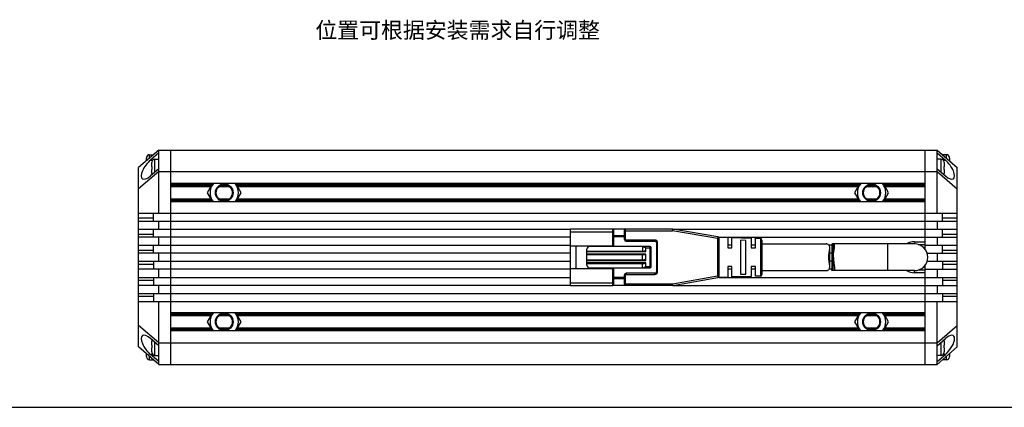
# Model space of a CAD drawing. Header units: millimetres. Extents: x 102 to 573, y 164 to 373.
# Tile 2 of 4: x 212 to 396, y 164 to 236. Entities that reach past the tile are written whole.
import ezdxf
from ezdxf.enums import TextEntityAlignment as Align

# ---------------------------------------------------------------- set-up
doc = ezdxf.new("R2010")
doc.units = ezdxf.units.MM
doc.header["$LTSCALE"] = 32.67
doc.layers.get('0').update_dxf_attribs({"linetype": 'CONTINUOUS'})
for name, color, linetype in [('00_COMPONENTS', 7, 'CONTINUOUS'), ('50_ALL_DETAILS', 7, 'CONTINUOUS'), ('_X2_56FE5C42_X0__01_528', 7, 'CONTINUOUS'), ('DRW0001FORMAT', 7, 'CONTINUOUS')]:
    doc.layers.add(name, color=color, linetype=linetype)
doc.styles.get("Standard").update_dxf_attribs({"font": 'simfang.ttf'})

msp = doc.modelspace()

# ---------------------------------------------------------------- linework, layer by layer
at = {"color": 7}
msp.add_line((102.13125, 163.60596), (573.35929, 163.60596), dxfattribs=at)
at = {"layer": '00_COMPONENTS', "color": 7}
for p, q in [((238.23026, 211.61611), (234.48026, 208.36611)), ((235.93026, 209.62278), (235.93026, 210.13592)), ((235.93231, 210.21575), (235.93524, 210.21523)), ((236.53026, 210.76611), (237.23026, 210.76611)), ((238.23026, 211.10354), (236.68699, 209.76604)), ((237.23026, 210.76028), (237.23026, 210.74945)), ((237.53026, 209.93111), (238.23026, 209.93111)), ((238.23026, 199.86611), (238.23026, 211.61611)), ((238.23026, 211.61611), (383.73026, 211.61611)), ((240.48026, 171.61611), (240.48026, 211.61611)), ((381.48026, 193.11483), (381.48026, 211.61611)), ((383.73026, 211.61611), (387.48026, 208.36611)), ((383.73026, 199.86611), (383.73026, 211.61611)), ((383.73026, 211.10354), (385.27353, 209.76604)), ((384.43026, 209.93111), (383.73026, 209.93111)), ((385.43026, 210.76611), (384.73026, 210.76611)), ((384.73026, 210.75196), (384.73026, 210.76028)), ((386.02527, 210.21523), (386.0282, 210.21575)), ((386.03026, 210.13592), (386.03026, 209.62278)), ((234.48026, 174.86611), (234.48026, 208.36611)), ((238.23026, 208.13369), (236.68699, 206.79619)), ((236.93026, 208.53111), (236.93026, 209.30092)), ((236.93026, 208.53111), (236.93524, 208.53111)), ((236.93026, 207.26131), (236.93026, 208.03111)), ((236.93524, 208.03111), (236.93026, 208.03111)), ((236.93231, 209.38075), (236.93524, 209.38023)), ((383.73026, 208.13369), (385.27353, 206.79619)), ((385.02527, 209.38023), (385.0282, 209.38075)), ((385.02527, 208.53111), (385.03026, 208.53111)), ((385.03026, 208.03111), (385.02527, 208.03111)), ((385.03026, 209.30092), (385.03026, 208.53111)), ((385.03026, 208.03111), (385.03026, 207.26131)), ((387.48026, 174.86611), (387.48026, 208.36611)), ((238.23026, 207.61611), (234.48026, 204.36611)), ((236.93524, 207.18199), (236.93231, 207.18148)), ((238.23026, 207.61611), (383.73026, 207.61611)), ((383.73026, 207.61611), (387.48026, 204.36611)), ((385.0282, 207.18148), (385.02527, 207.18199)), ((381.48026, 205.36611), (240.48026, 205.36611)), ((240.48026, 204.81611), (247.96882, 204.81611)), ((248.28637, 205.36611), (247.30486, 203.66609)), ((249.51766, 204.81611), (251.44286, 204.81611)), ((253.65566, 203.66609), (252.67415, 205.36611)), ((252.99169, 204.81611), (368.96882, 204.81611)), ((369.28637, 205.36611), (368.30486, 203.66609)), ((370.51766, 204.81611), (372.44286, 204.81611)), ((374.65566, 203.66609), (373.67415, 205.36611)), ((373.99169, 204.81611), (381.48026, 204.81611)), ((240.48026, 202.51611), (247.9688, 202.51611)), ((247.30486, 203.66609), (248.28634, 201.96611)), ((249.5176, 202.51611), (251.44291, 202.51611)), ((252.67418, 201.96611), (253.65566, 203.66609)), ((252.99172, 202.51611), (368.9688, 202.51611)), ((368.30486, 203.66609), (369.28634, 201.96611)), ((370.5176, 202.51611), (372.44291, 202.51611)), ((373.67418, 201.96611), (374.65566, 203.66609)), ((373.99172, 202.51611), (381.48026, 202.51611)), ((381.48026, 201.96611), (240.48026, 201.96611)), ((234.48026, 199.86611), (387.48026, 199.86611)), ((237.23026, 198.36611), (237.23026, 199.86611)), ((384.73026, 198.36611), (384.73026, 199.86611)), ((234.48026, 198.36611), (387.48026, 198.36611)), ((238.23026, 196.86611), (238.23026, 198.36611)), ((383.73026, 198.36611), (383.73026, 196.86611)), ((234.48026, 196.86611), (315.18026, 196.86611)), ((315.18026, 195.36611), (234.48026, 195.36611)), ((237.23026, 195.36611), (237.23026, 196.86611)), ((238.23026, 193.86611), (238.23026, 195.36611)), ((325.48026, 196.86611), (323.08026, 196.86611)), ((334.25458, 196.86611), (387.48026, 196.86611)), ((342.98026, 195.36611), (387.48026, 195.36611)), ((383.73026, 195.36611), (383.73026, 193.86611)), ((384.73026, 195.36611), (384.73026, 196.86611)), ((234.48026, 193.86611), (315.18026, 193.86611)), ((237.23026, 192.36611), (237.23026, 193.86611)), ((345.38026, 193.86611), (344.58026, 193.86611)), ((349.77987, 193.86611), (348.98026, 193.86611)), ((364.03324, 193.86611), (363.50157, 193.86611)), ((364.03324, 193.98029), (364.03324, 189.25193)), ((379.48026, 194.11611), (364.22721, 194.11611)), ((379.48026, 194.51611), (381.48026, 194.51611)), ((380.17614, 194.01611), (381.48026, 194.01611)), ((381.48026, 193.86611), (387.48026, 193.86611)), ((384.73026, 192.36611), (384.73026, 193.86611)), ((315.18026, 192.36611), (234.48026, 192.36611)), ((238.23026, 190.86611), (238.23026, 192.36611)), ((364.03324, 192.36611), (363.66549, 192.36611)), ((381.86384, 192.36611), (387.48026, 192.36611)), ((383.73026, 192.36611), (383.73026, 190.86611)), ((234.48026, 190.86611), (315.18026, 190.86611)), ((237.23026, 190.86611), (237.23026, 189.36611)), ((364.03324, 190.86611), (363.66549, 190.86611)), ((381.48026, 171.61611), (381.48026, 190.1174)), ((381.86384, 190.86611), (387.48026, 190.86611)), ((384.73026, 190.86611), (384.73026, 189.36611)), ((315.18026, 189.36611), (234.48026, 189.36611)), ((234.48026, 187.86611), (315.18026, 187.86611)), ((237.23026, 187.86611), (237.23026, 186.36611)), ((238.23026, 187.86611), (238.23026, 189.36611)), ((342.98026, 187.86611), (387.48026, 187.86611)), ((345.38026, 189.36611), (344.58026, 189.36611)), ((349.77987, 189.36611), (348.98026, 189.36611)), ((364.03324, 189.36611), (363.50158, 189.36611)), ((379.48026, 189.11611), (364.22721, 189.11611)), ((381.48026, 188.71611), (379.48026, 188.71611)), ((381.48026, 189.21611), (380.17614, 189.21611)), ((381.48026, 189.36611), (387.48026, 189.36611)), ((383.73026, 189.36611), (383.73026, 187.86611)), ((384.73026, 187.86611), (384.73026, 186.36611)), ((315.18026, 186.36611), (234.48026, 186.36611)), ((238.23026, 184.86611), (238.23026, 186.36611)), ((325.48026, 186.36611), (323.08026, 186.36611)), ((334.25454, 186.36611), (387.48026, 186.36611)), ((383.73026, 186.36611), (383.73026, 184.86611)), ((234.48026, 184.86611), (387.48026, 184.86611)), ((237.23026, 184.86611), (237.23026, 183.36611)), ((384.73026, 184.86611), (384.73026, 183.36611)), ((234.48026, 183.36611), (387.48026, 183.36611)), ((238.23026, 171.61611), (238.23026, 183.36611)), ((383.73026, 171.61611), (383.73026, 183.36611)), ((381.48026, 181.26611), (240.48026, 181.26611)), ((240.48026, 180.71611), (247.96882, 180.71611)), ((248.28637, 181.26611), (247.30486, 179.56609)), ((249.51766, 180.71611), (251.44286, 180.71611)), ((253.65566, 179.56609), (252.67415, 181.26611)), ((252.99169, 180.71611), (368.96882, 180.71611)), ((369.28637, 181.26611), (368.30486, 179.56609)), ((370.51766, 180.71611), (372.44286, 180.71611)), ((374.65566, 179.56609), (373.67415, 181.26611)), ((373.99169, 180.71611), (381.48026, 180.71611)), ((238.23026, 175.61611), (234.48026, 178.86611)), ((247.30486, 179.56609), (248.28634, 177.86611)), ((252.67418, 177.86611), (253.65566, 179.56609)), ((368.30486, 179.56609), (369.28634, 177.86611)), ((373.67418, 177.86611), (374.65566, 179.56609)), ((383.73026, 175.61611), (387.48026, 178.86611)), ((240.48026, 178.41611), (247.9688, 178.41611)), ((381.48026, 177.86611), (240.48026, 177.86611)), ((249.5176, 178.41611), (251.44291, 178.41611)), ((252.99172, 178.41611), (368.9688, 178.41611)), ((370.5176, 178.41611), (372.44291, 178.41611)), ((373.99172, 178.41611), (381.48026, 178.41611)), ((238.23026, 171.61611), (234.48026, 174.86611)), ((238.23026, 175.09854), (236.68699, 176.43604)), ((236.93026, 175.20111), (236.93026, 175.97092)), ((236.93026, 175.20111), (236.93524, 175.20111)), ((236.93231, 176.05075), (236.93524, 176.05023)), ((238.23026, 175.61611), (383.73026, 175.61611)), ((383.73026, 175.09854), (385.27353, 176.43604)), ((383.73026, 171.61611), (387.48026, 174.86611)), ((385.02527, 176.05023), (385.0282, 176.05075)), ((385.02527, 175.20111), (385.03026, 175.20111)), ((385.03026, 175.97092), (385.03026, 175.20111)), ((235.93026, 173.09631), (235.93026, 173.60945)), ((235.93524, 173.01699), (235.93231, 173.01648)), ((238.23026, 172.12869), (236.68699, 173.46619)), ((236.93026, 173.93131), (236.93026, 174.70111)), ((236.93524, 174.70111), (236.93026, 174.70111)), ((236.93524, 173.85199), (236.93231, 173.85148)), ((237.53026, 173.30111), (238.23026, 173.30111)), ((383.73026, 172.12869), (385.27353, 173.46619)), ((384.43026, 173.30111), (383.73026, 173.30111)), ((385.03026, 174.70111), (385.02527, 174.70111)), ((385.0282, 173.85148), (385.02527, 173.85199)), ((385.03026, 174.70111), (385.03026, 173.93131)), ((386.0282, 173.01648), (386.02527, 173.01699)), ((386.03026, 173.60945), (386.03026, 173.09631)), ((236.53026, 172.46611), (237.23026, 172.46611)), ((237.23026, 172.47194), (237.23026, 172.48278)), ((238.23026, 171.61611), (383.73026, 171.61611)), ((384.73026, 172.48027), (384.73026, 172.47194)), ((385.43026, 172.46611), (384.73026, 172.46611))]:
    msp.add_line(p, q, dxfattribs=at)
at = {"layer": '00_COMPONENTS', "color": 4}
for p, q in [((236.53026, 210.14278), (236.53026, 210.76611)), ((237.53026, 207.52702), (237.53026, 209.93111)), ((384.43026, 209.93111), (384.43026, 207.52702)), ((385.43026, 210.76611), (385.43026, 210.14278)), ((236.68699, 209.76604), (237.11988, 209.76604)), ((384.84063, 209.76604), (385.27353, 209.76604)), ((248.1709, 205.16611), (240.48026, 205.16611)), ((240.48026, 205.01611), (248.08429, 205.01611)), ((249.82763, 205.01611), (251.13289, 205.01611)), ((369.1709, 205.16611), (252.78962, 205.16611)), ((252.87622, 205.01611), (369.08429, 205.01611)), ((370.82763, 205.01611), (372.13289, 205.01611)), ((381.48026, 205.16611), (373.78962, 205.16611)), ((373.87622, 205.01611), (381.48026, 205.01611)), ((240.48026, 202.31611), (248.08427, 202.31611)), ((248.17087, 202.16611), (240.48026, 202.16611)), ((249.82753, 202.31611), (251.13299, 202.31611)), ((369.17087, 202.16611), (252.78965, 202.16611)), ((252.87625, 202.31611), (369.08427, 202.31611)), ((370.82753, 202.31611), (372.13299, 202.31611)), ((381.48026, 202.16611), (373.78965, 202.16611)), ((373.87625, 202.31611), (381.48026, 202.31611)), ((234.48026, 198.9519), (237.23026, 198.9519)), ((384.73026, 198.9519), (387.48026, 198.9519)), ((234.48026, 195.9519), (237.23026, 195.9519)), ((384.73026, 195.9519), (387.48026, 195.9519)), ((364.22721, 194.11611), (364.22721, 189.11611)), ((374.48026, 189.11611), (374.48026, 194.11611)), ((379.48026, 194.51611), (379.48026, 194.11611)), ((234.48026, 192.9519), (237.23026, 192.9519)), ((384.73026, 192.9519), (387.48026, 192.9519)), ((237.23026, 190.28033), (234.48026, 190.28033)), ((387.48026, 190.28033), (384.73026, 190.28033)), ((379.48026, 188.71611), (379.48026, 189.11611)), ((237.23026, 187.28033), (234.48026, 187.28033)), ((387.48026, 187.28033), (384.73026, 187.28033)), ((237.23026, 184.28033), (234.48026, 184.28033)), ((387.48026, 184.28033), (384.73026, 184.28033)), ((248.1709, 181.06611), (240.48026, 181.06611)), ((240.48026, 180.91611), (248.08429, 180.91611)), ((249.82763, 180.91611), (251.13289, 180.91611)), ((369.1709, 181.06611), (252.78962, 181.06611)), ((252.87622, 180.91611), (369.08429, 180.91611)), ((370.82763, 180.91611), (372.13289, 180.91611)), ((381.48026, 181.06611), (373.78962, 181.06611)), ((373.87622, 180.91611), (381.48026, 180.91611)), ((240.48026, 178.21611), (248.08427, 178.21611)), ((248.17087, 178.06611), (240.48026, 178.06611)), ((249.82753, 178.21611), (251.13299, 178.21611)), ((369.17087, 178.06611), (252.78965, 178.06611)), ((252.87625, 178.21611), (369.08427, 178.21611)), ((370.82753, 178.21611), (372.13299, 178.21611)), ((381.48026, 178.06611), (373.78965, 178.06611)), ((373.87625, 178.21611), (381.48026, 178.21611)), ((237.53026, 173.30111), (237.53026, 175.7052)), ((384.43026, 175.7052), (384.43026, 173.30111)), ((236.53026, 172.46611), (236.53026, 173.08945)), ((237.11988, 173.46619), (236.68699, 173.46619)), ((385.27353, 173.46619), (384.84063, 173.46619)), ((385.43026, 173.08945), (385.43026, 172.46611))]:
    msp.add_line(p, q, dxfattribs=at)
at = {"layer": '00_COMPONENTS', "color": 7}
for centre, radius in [((250.48026, 203.66609), 1.65), ((250.48026, 203.66609), 1.5), ((371.48026, 203.66609), 1.65), ((371.48026, 203.66609), 1.5), ((250.48026, 179.56609), 1.65), ((250.48026, 179.56609), 1.5), ((371.48026, 179.56609), 1.65), ((371.48026, 179.56609), 1.5)]:
    msp.add_circle(centre, radius, dxfattribs=at)
for centre, radius, start, end in [((236.56287, 210.13596), 0.63261, 172.8013105, 180.0040207), ((236.56555, 210.13592), 0.6353, 178.7933528, 180.0001354), ((236.56438, 210.13594), 0.63413, 177.5896379, 178.7933855), ((236.56148, 210.13609), 0.63122, 175.1872348, 176.387501), ((236.53026, 210.16611), 0.6, 90, 175.2545596), ((236.5604, 210.13618), 0.63014, 173.9886639, 175.187267), ((236.55892, 210.13634), 0.62865, 172.7904454, 173.9886949), ((237.53026, 209.33111), 0.6, 90, 175.2545596), ((384.43026, 209.33111), 0.6, 4.7454404, 90), ((385.43026, 210.16611), 0.6, 4.7454404, 90), ((385.39765, 210.13596), 0.63261, 359.9959793, 7.1986895), ((385.40159, 210.13634), 0.62865, 6.0113051, 7.2095546), ((385.40011, 210.13618), 0.63014, 4.812733, 6.0113361), ((385.39904, 210.13609), 0.63122, 3.612499, 4.8127652), ((385.39613, 210.13594), 0.63413, 1.2066145, 2.4103621), ((385.39496, 210.13592), 0.6353, 359.9998646, 1.2066472), ((237.56287, 209.30096), 0.63261, 172.8013105, 180.0040207), ((237.56555, 209.30092), 0.6353, 178.7933528, 180.0001354), ((237.56438, 209.30094), 0.63413, 177.5896379, 178.7933855), ((237.56148, 209.30109), 0.63122, 175.1872348, 176.387501), ((237.5604, 209.30118), 0.63014, 173.9886639, 175.187267), ((237.55892, 209.30134), 0.62865, 172.7904454, 173.9886949), ((384.39765, 209.30096), 0.63261, 359.9959793, 7.1986895), ((384.40159, 209.30134), 0.62865, 6.0113051, 7.2095546), ((384.40011, 209.30118), 0.63014, 4.812733, 6.0113361), ((384.39904, 209.30109), 0.63122, 3.612499, 4.8127652), ((384.39613, 209.30094), 0.63413, 1.2066145, 2.4103621), ((384.39496, 209.30092), 0.6353, 359.9998646, 1.2066472), ((237.56556, 207.26131), 0.6353, 179.9998651, 181.1991325), ((237.56287, 207.26126), 0.63261, 179.9959793, 187.1986895), ((237.56439, 207.26128), 0.63413, 181.1991, 182.3983145), ((237.5615, 207.26114), 0.63123, 183.5989155, 184.8006653), ((237.53026, 207.23111), 0.6, 184.7454404, 198.9973722), ((237.56042, 207.26104), 0.63015, 184.8006315, 186.003755), ((237.55893, 207.26089), 0.62865, 186.0037218, 187.2095499), ((384.43026, 207.23111), 0.6, 341.0026278, 355.2545596), ((384.39765, 207.26126), 0.63261, 352.8013105, 0.0040207), ((384.40159, 207.26089), 0.62865, 352.7904501, 353.9962782), ((384.4001, 207.26104), 0.63015, 353.996245, 355.1993685), ((384.39902, 207.26114), 0.63123, 355.1993347, 356.4010845), ((384.39612, 207.26128), 0.63413, 357.6016855, 358.8009), ((384.39496, 207.26131), 0.6353, 358.8008675, 0.0001349), ((250.48026, 203.66609), 2.65578, 140.1845643, 219.8141529), ((250.48026, 203.66609), 2.65578, 320.1858471, 39.8154357), ((371.48026, 203.66609), 2.65578, 140.1845643, 219.8141529), ((371.48026, 203.66609), 2.65578, 320.1858471, 39.8154357), ((379.48007, 191.61716), 2.89895, 89.9962078, 120.4502952), ((379.48026, 191.61611), 2.5, 270, 90), ((379.48026, 191.61611), 2.9, 239.5579319, 270), ((250.48026, 179.56609), 2.65578, 140.1845643, 219.8141529), ((250.48026, 179.56609), 2.65578, 320.1858471, 39.8154357), ((371.48026, 179.56609), 2.65578, 140.1845643, 219.8141529), ((371.48026, 179.56609), 2.65578, 320.1858471, 39.8154357), ((237.56287, 175.97096), 0.63261, 172.8013105, 180.0040207), ((237.56555, 175.97092), 0.6353, 178.7933528, 180.0001354), ((237.56438, 175.97094), 0.63413, 177.5896379, 178.7933855), ((237.56148, 175.97109), 0.63122, 175.1872348, 176.387501), ((237.53026, 176.00111), 0.6, 161.0026278, 175.2545596), ((237.5604, 175.97118), 0.63014, 173.9886639, 175.187267), ((237.55892, 175.97134), 0.62865, 172.7904454, 173.9886949), ((384.43026, 176.00111), 0.6, 4.7454404, 18.9973722), ((384.39765, 175.97096), 0.63261, 359.9959793, 7.1986895), ((384.40159, 175.97134), 0.62865, 6.0113051, 7.2095546), ((384.40011, 175.97118), 0.63014, 4.812733, 6.0113361), ((384.39904, 175.97109), 0.63122, 3.612499, 4.8127652), ((384.39613, 175.97094), 0.63413, 1.2066145, 2.4103621), ((384.39496, 175.97092), 0.6353, 359.9998646, 1.2066472), ((236.56556, 173.09631), 0.6353, 179.9998651, 181.1991325), ((236.56287, 173.09626), 0.63261, 179.9959793, 187.1986895), ((236.56439, 173.09628), 0.63413, 181.1991, 182.3983145), ((236.5615, 173.09614), 0.63123, 183.5989155, 184.8006653), ((236.53026, 173.06611), 0.6, 184.7454404, 270), ((236.56042, 173.09604), 0.63015, 184.8006315, 186.003755), ((236.55893, 173.09589), 0.62865, 186.0037218, 187.2095499), ((237.56556, 173.93131), 0.6353, 179.9998651, 181.1991325), ((237.56287, 173.93126), 0.63261, 179.9959793, 187.1986895), ((237.56439, 173.93128), 0.63413, 181.1991, 182.3983145), ((237.5615, 173.93114), 0.63123, 183.5989155, 184.8006653), ((237.53026, 173.90111), 0.6, 184.7454404, 270), ((237.56042, 173.93104), 0.63015, 184.8006315, 186.003755), ((237.55893, 173.93089), 0.62865, 186.0037218, 187.2095499), ((384.43026, 173.90111), 0.6, 270, 355.2545596), ((384.39765, 173.93126), 0.63261, 352.8013105, 0.0040207), ((384.40159, 173.93089), 0.62865, 352.7904501, 353.9962782), ((384.4001, 173.93104), 0.63015, 353.996245, 355.1993685), ((384.39902, 173.93114), 0.63123, 355.1993347, 356.4010845), ((384.39612, 173.93128), 0.63413, 357.6016855, 358.8009), ((384.39496, 173.93131), 0.6353, 358.8008675, 0.0001349), ((385.43026, 173.06611), 0.6, 270, 355.2545596), ((385.39765, 173.09626), 0.63261, 352.8013105, 0.0040207), ((385.40159, 173.09589), 0.62865, 352.7904501, 353.9962782), ((385.4001, 173.09604), 0.63015, 353.996245, 355.1993685), ((385.39902, 173.09614), 0.63123, 355.1993347, 356.4010845), ((385.39612, 173.09628), 0.63413, 357.6016855, 358.8009), ((385.39496, 173.09631), 0.6353, 358.8008675, 0.0001349)]:
    msp.add_arc(centre, radius, start, end, dxfattribs=at)
for centre, major_axis, start_param, end_param in [((236.68699, 208.28111), (1.51036, 2.0101), 1.079057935, 4.220650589), ((385.27353, 208.28111), (-1.51036, 2.0101), 2.062534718, 5.204127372), ((236.68699, 174.95111), (-1.51036, 2.0101), 5.204127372, 8.345720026), ((385.27353, 174.95111), (1.51036, 2.0101), -2.062534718, 1.079057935)]:
    msp.add_ellipse(centre, major_axis=major_axis, ratio=0.402459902, start_param=start_param, end_param=end_param, dxfattribs=at)
for points in [[(236.93524, 208.53111), (236.9329, 208.44781), (236.93231, 208.36445), (236.93231, 208.28111)], [(236.93231, 208.28111), (236.93231, 208.19777), (236.9329, 208.11442), (236.93524, 208.03111)], [(385.0282, 208.28111), (385.0282, 208.36445), (385.02762, 208.44781), (385.02527, 208.53111)], [(385.02527, 208.03111), (385.02762, 208.11442), (385.0282, 208.19777), (385.0282, 208.28111)], [(236.93524, 175.20111), (236.9329, 175.11781), (236.93231, 175.03445), (236.93231, 174.95111)], [(236.93231, 174.95111), (236.93231, 174.86777), (236.9329, 174.78442), (236.93524, 174.70111)], [(385.0282, 174.95111), (385.0282, 175.03445), (385.02762, 175.11781), (385.02527, 175.20111)], [(385.02527, 174.70111), (385.02762, 174.78442), (385.0282, 174.86777), (385.0282, 174.95111)]]:
    msp.add_open_spline(points, degree=3, dxfattribs=at)
for points, knots in [([(364.22721, 194.11611), (364.19869, 194.11611), (364.14818, 194.11326), (364.08988, 194.0931), (364.059, 194.06578), (364.03775, 194.03194), (364.03324, 194.00095), (364.03324, 193.98029)], [0, 0, 0, 0, 0.317261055, 0.56095253, 0.666462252, 0.770114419, 1, 1, 1, 1]), ([(364.55049, 193.71727), (364.55048, 193.74879), (364.54825, 193.80825), (364.53265, 193.91236), (364.49606, 194.00386), (364.43126, 194.06572), (364.37242, 194.09624), (364.30307, 194.11313), (364.25342, 194.11611), (364.22721, 194.11611)], [0, 0, 0, 0, 0.15988782, 0.300786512, 0.534767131, 0.640519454, 0.748841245, 0.867064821, 1, 1, 1, 1]), ([(364.32325, 191.61611), (364.32325, 191.82286), (364.34434, 192.22405), (364.41229, 192.70926), (364.47245, 193.06838), (364.51188, 193.30741), (364.54101, 193.52098), (364.55049, 193.65524), (364.55049, 193.71727)], [0, 0, 0, 0, 0.293174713, 0.5685376, 0.694355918, 0.809542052, 0.912039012, 1, 1, 1, 1]), ([(364.32325, 191.61611), (364.32325, 191.40936), (364.34434, 191.00817), (364.41229, 190.52297), (364.47245, 190.16385), (364.51188, 189.92482), (364.54101, 189.71124), (364.55049, 189.57699), (364.55049, 189.51496)], [0, 0, 0, 0, 0.293175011, 0.568538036, 0.69435641, 0.80954254, 0.912039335, 1, 1, 1, 1]), ([(364.22721, 189.11611), (364.19869, 189.11611), (364.14817, 189.11896), (364.08989, 189.13913), (364.059, 189.16645), (364.03775, 189.20029), (364.03325, 189.23127), (364.03324, 189.25193)], [0, 0, 0, 0, 0.317261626, 0.560953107, 0.666464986, 0.770120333, 1, 1, 1, 1]), ([(364.55049, 189.51496), (364.55048, 189.48344), (364.54825, 189.42398), (364.53265, 189.31987), (364.49606, 189.22837), (364.43126, 189.1665), (364.37242, 189.13598), (364.30307, 189.11909), (364.25342, 189.11611), (364.22721, 189.11611)], [0, 0, 0, 0, 0.159888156, 0.300786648, 0.534767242, 0.640519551, 0.748841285, 0.867064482, 1, 1, 1, 1])]:
    msp.add_open_spline(points, degree=3, knots=knots, dxfattribs=at)
at = {"layer": '_X2_56FE5C42_X0__01_528', "color": 7}
for p, q in [((315.18026, 186.36611), (315.18026, 196.86611)), ((323.08026, 196.86611), (315.18026, 196.86611)), ((323.28026, 193.74111), (323.28026, 196.66611)), ((325.28026, 195.61611), (323.28026, 195.61611)), ((325.28026, 194.91611), (325.28026, 196.66611)), ((334.25458, 196.86611), (325.48026, 196.86611)), ((342.73123, 195.40905), (334.30558, 196.86175)), ((342.83459, 195.37066), (344.58026, 195.31611)), ((342.98026, 188.11881), (342.98026, 195.11342)), ((344.58026, 195.31611), (344.58026, 193.36624)), ((345.38026, 195.29111), (348.98026, 195.17861)), ((345.38026, 193.36611), (345.38026, 195.29111)), ((348.98026, 195.17861), (348.98026, 193.36625)), ((349.77987, 195.15363), (350.68963, 195.1252)), ((349.77987, 193.36611), (349.77987, 195.15363)), ((315.18026, 193.74111), (323.28026, 193.74111)), ((316.18026, 193.74111), (316.18026, 189.49111)), ((330.08026, 193.61611), (318.78026, 193.61611)), ((322.18026, 193.61611), (322.18026, 193.74111)), ((325.58026, 194.61611), (330.98026, 194.61611)), ((328.68026, 193.61611), (328.68026, 192.76611)), ((329.28026, 192.66611), (329.28026, 193.31611)), ((330.28026, 189.81611), (330.28026, 193.41611)), ((331.28026, 194.31611), (331.28026, 188.91611)), ((344.58027, 193.36611), (345.38026, 193.36611)), ((346.98026, 194.79057), (346.98026, 188.44165)), ((347.98027, 194.75484), (346.98027, 194.79057)), ((347.98026, 188.47724), (347.98026, 194.75484)), ((348.98027, 193.36611), (349.77987, 193.36611)), ((350.98026, 194.82547), (350.98026, 188.40676)), ((350.98026, 194.11611), (362.98026, 194.11611)), ((363.66549, 189.89729), (363.66549, 193.33494)), ((318.28026, 190.11611), (318.28026, 193.11611)), ((318.28026, 192.76611), (328.98026, 192.76611)), ((318.28026, 192.11611), (328.98026, 192.11611)), ((328.68026, 191.11611), (328.68026, 192.11611)), ((329.28026, 191.01611), (329.28026, 192.21611)), ((318.28026, 191.11611), (328.98026, 191.11611)), ((318.28026, 190.46611), (328.98026, 190.46611)), ((318.78026, 189.61611), (330.08026, 189.61611)), ((322.18026, 189.49111), (322.18026, 189.61611)), ((328.68026, 189.61611), (328.68026, 190.46611)), ((329.28026, 189.91611), (329.28026, 190.56611)), ((344.58026, 189.86611), (344.58026, 187.91611)), ((345.38027, 189.86611), (344.58027, 189.86611)), ((345.38026, 187.94111), (345.38026, 189.86598)), ((349.77988, 189.86611), (348.98026, 189.86611)), ((348.98026, 189.86611), (348.98026, 188.05361)), ((349.77987, 188.0786), (349.77987, 189.86597)), ((315.18026, 189.49111), (323.28026, 189.49111)), ((323.28026, 186.56611), (323.28026, 189.49111)), ((325.28026, 186.56611), (325.28026, 188.31611)), ((330.98026, 188.61611), (325.58026, 188.61611)), ((334.30556, 186.37047), (342.73123, 187.82318)), ((344.58026, 187.91611), (342.83462, 187.86156)), ((348.98026, 188.05361), (345.38026, 187.94111)), ((346.98027, 188.44165), (347.98027, 188.47724)), ((350.68963, 188.10703), (349.77987, 188.0786)), ((350.98026, 189.11611), (362.98026, 189.11611)), ((315.18026, 186.36611), (323.08026, 186.36611)), ((325.28026, 187.61611), (323.28026, 187.61611)), ((334.25456, 186.36611), (325.48026, 186.36611))]:
    msp.add_line(p, q, dxfattribs=at)
at = {"layer": '_X2_56FE5C42_X0__01_528', "color": 4}
for p, q in [((315.18026, 196.36611), (323.28026, 196.36611)), ((323.08026, 193.74111), (323.08026, 196.86611)), ((325.28026, 195.41611), (323.28026, 195.41611)), ((325.28026, 196.56611), (334.25459, 196.56611)), ((325.48026, 194.91611), (325.48026, 196.86611)), ((334.25459, 196.86611), (334.25459, 196.56611)), ((334.25459, 196.56611), (334.30558, 196.86175)), ((342.68026, 195.11341), (334.25459, 196.56611)), ((342.73123, 195.40905), (342.68026, 195.11341)), ((342.68026, 195.11341), (342.98026, 195.11342)), ((342.68026, 195.11341), (342.68026, 188.11882)), ((350.68963, 195.1252), (350.68963, 188.10703)), ((325.28026, 194.91611), (325.48026, 194.91611)), ((330.98026, 194.81611), (325.58026, 194.81611)), ((325.58026, 194.81611), (325.58026, 194.61611)), ((330.28026, 193.31611), (329.28026, 193.31611)), ((330.08026, 189.61611), (330.08026, 193.61611)), ((330.98026, 194.81611), (330.98026, 194.61611)), ((331.48026, 194.31611), (331.28026, 194.31611)), ((331.48026, 188.91611), (331.48026, 194.31611)), ((318.28026, 192.66611), (329.28026, 192.66611)), ((329.28026, 192.21611), (318.28026, 192.21611)), ((318.28026, 191.01611), (329.28026, 191.01611)), ((329.28026, 190.56611), (318.28026, 190.56611)), ((329.28026, 189.91611), (330.28026, 189.91611)), ((323.08026, 186.36611), (323.08026, 189.49111)), ((325.28026, 187.81611), (323.28026, 187.81611)), ((325.48026, 188.31611), (325.28026, 188.31611)), ((325.48026, 186.36611), (325.48026, 188.31611)), ((325.58026, 188.61611), (325.58026, 188.41611)), ((325.58026, 188.41611), (330.98026, 188.41611)), ((330.98026, 188.41611), (330.98026, 188.61611)), ((331.48026, 188.91611), (331.28026, 188.91611)), ((334.25459, 186.66611), (342.68026, 188.11882)), ((342.98026, 188.11882), (342.68026, 188.11882)), ((342.68026, 188.11882), (342.73123, 187.82318)), ((315.18026, 186.86611), (323.28026, 186.86611)), ((325.28026, 186.66611), (334.25459, 186.66611)), ((334.25459, 186.66611), (334.25456, 186.36611)), ((334.30556, 186.37047), (334.25459, 186.66611))]:
    msp.add_line(p, q, dxfattribs=at)
at = {"layer": '_X2_56FE5C42_X0__01_528', "color": 7}
for centre, radius, start, end in [((323.08026, 196.66611), 0.2, 359.9998736, 89.9999992), ((325.48026, 196.66611), 0.2, 90, 179.9999991), ((334.25459, 196.56611), 0.3, 80.2090251, 90.0001031), ((342.68026, 195.11341), 0.3, 0.0062155, 80.2176628), ((350.68026, 194.82534), 0.3, 0.0527126, 88.2099508), ((318.78026, 193.11611), 0.5, 90, 180), ((325.58026, 194.91611), 0.3, 180.0000012, 269.9999993), ((328.41429, 191.34134), 2.27322, 82.4934404, 83.2809718), ((330.08026, 193.41611), 0.2, 0, 89.9999992), ((330.98026, 194.31611), 0.3, 0.0000012, 89.9999999), ((318.78026, 190.11611), 0.5, 180, 269.9999997), ((330.08026, 189.81611), 0.2, 270.0000001, 360), ((325.58026, 188.31611), 0.3, 90.000001, 179.9999988), ((330.98026, 188.91611), 0.3, 270.0000008, 360), ((342.68026, 188.11882), 0.3, 279.7867052, 359.9999988), ((350.68026, 188.40688), 0.3, 271.7900492, 359.9472874), ((323.08026, 186.56611), 0.2, 270.0000001, 0.0001264), ((325.48026, 186.56611), 0.2, 180, 270), ((334.25459, 186.66611), 0.3, 269.9914321, 279.7825102)]:
    msp.add_arc(centre, radius, start, end, dxfattribs=at)
at = {"layer": '_X2_56FE5C42_X0__01_528', "color": 4}
for centre, radius, start, end in [((325.58026, 194.91611), 0.1, 180, 270), ((330.98026, 194.31611), 0.49999, 0, 89.9999997), ((325.58026, 188.31611), 0.1, 90, 180), ((330.98026, 188.91611), 0.49999, 270, 360)]:
    msp.add_arc(centre, radius, start, end, dxfattribs=at)
at = {"layer": '_X2_56FE5C42_X0__01_528', "color": 7}
for centre, start_param, end_param in [((328.98026, 192.66611), 0.000000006, 1.570796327), ((328.98026, 192.21611), -1.570796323, 0), ((328.98026, 191.01611), 0, 1.570796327), ((328.98026, 190.56611), -1.570796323, 0)]:
    msp.add_ellipse(centre, major_axis=(0.3, 0), ratio=0.333333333, start_param=start_param, end_param=end_param, dxfattribs=at)
for points, knots in [([(328.71126, 193.59509), (328.76604, 193.58787), (328.8752, 193.56936), (329.00919, 193.53334), (329.11256, 193.49226), (329.18652, 193.45261), (329.24212, 193.40764), (329.27361, 193.35951), (329.28026, 193.33055), (329.28026, 193.31611)], [0, 0, 0, 0, 0.24758552, 0.495640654, 0.620131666, 0.745163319, 0.87120947, 0.935298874, 1, 1, 1, 1]), ([(363.66548, 193.33493), (363.66551, 193.39712), (363.65832, 193.51545), (363.61734, 193.68068), (363.54547, 193.81967), (363.41856, 193.96391), (363.2567, 194.05698), (363.09431, 194.10536), (363.01645, 194.1161), (362.9806, 194.11611)], [0, 0, 0, 0, 0.160927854, 0.305432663, 0.437343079, 0.561771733, 0.79838486, 0.90724341, 1, 1, 1, 1]), ([(363.47309, 191.61611), (363.47309, 191.77404), (363.4912, 192.08455), (363.5592, 192.53165), (363.63474, 192.94357), (363.66542, 193.20976), (363.66548, 193.33493)], [0, 0, 0, 0, 0.273665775, 0.537734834, 0.783085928, 1, 1, 1, 1]), ([(363.66548, 189.89729), (363.66542, 190.02247), (363.63474, 190.28866), (363.5592, 190.70057), (363.49121, 191.14767), (363.47309, 191.45819), (363.47309, 191.61611)], [0, 0, 0, 0, 0.216911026, 0.462261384, 0.726331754, 1, 1, 1, 1]), ([(329.28026, 189.91611), (329.28026, 189.90101), (329.27294, 189.87071), (329.23895, 189.82105), (329.17988, 189.77519), (329.10181, 189.73501), (328.99298, 189.69366), (328.85223, 189.65788), (328.7377, 189.64004), (328.68026, 189.63327)], [0, 0, 0, 0, 0.064681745, 0.12873667, 0.254724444, 0.379735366, 0.504228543, 0.752334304, 1, 1, 1, 1]), ([(362.9806, 189.11612), (363.01645, 189.11612), (363.09431, 189.12687), (363.2567, 189.17524), (363.41856, 189.26832), (363.54547, 189.41255), (363.61734, 189.55155), (363.65832, 189.71677), (363.66551, 189.83511), (363.66548, 189.89729)], [0, 0, 0, 0, 0.092763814, 0.201617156, 0.438230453, 0.562658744, 0.694568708, 0.839072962, 1, 1, 1, 1])]:
    msp.add_open_spline(points, degree=3, knots=knots, dxfattribs=at)
at = {"layer": 'DRW0001FORMAT', "color": 7}
msp.add_line((102.13125, 163.60596), (573.35929, 163.60596), dxfattribs=at)

# ---------------------------------------------------------------- texts
at = {"layer": '50_ALL_DETAILS', "color": 3}
msp.add_text('位置可根据安装需求自行调整', height=3, dxfattribs=at).set_placement((320.69907, 232.51856), align=Align.RIGHT)

doc.saveas('drawing.dxf')
